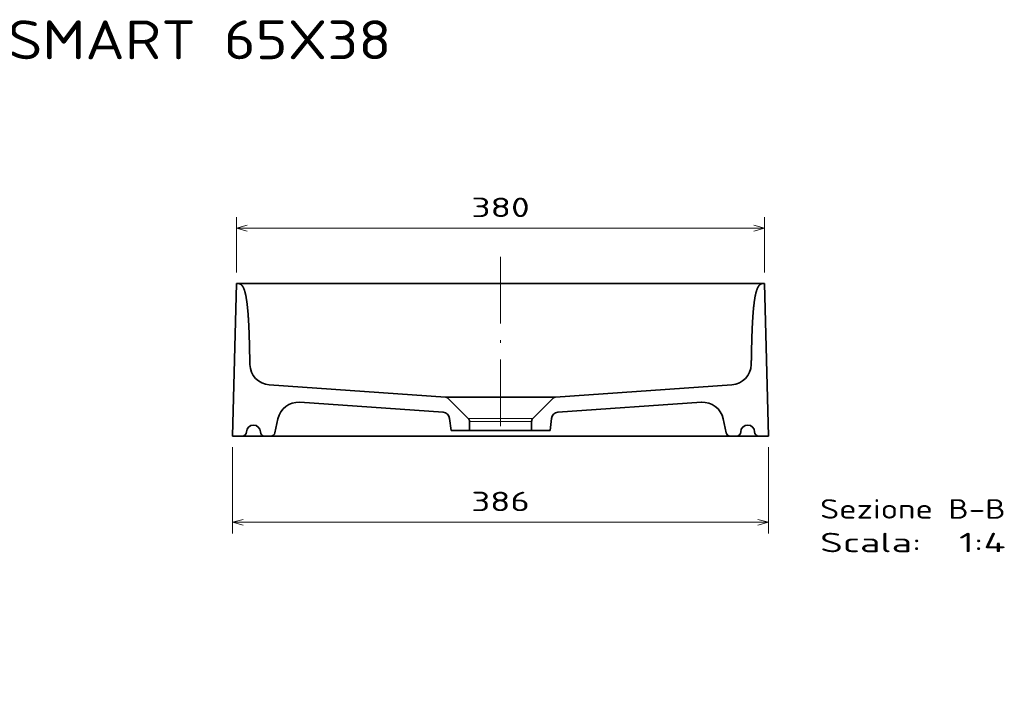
# Model space of a CAD drawing. Extents: x 13 to 406, y 22 to 273.
# Tile 7 of 7: x 216 to 393, y 152 to 273. Entities that reach past the tile are written whole.
import ezdxf
from ezdxf.enums import TextEntityAlignment as Align

# ---------------------------------------------------------------- set-up
doc = ezdxf.new("R2010")
doc.units = 0
doc.linetypes.add('DASHDOT', pattern=[18.5, 12, -3, 0.5, -3])
doc.layers.get('0').update_dxf_attribs({"lineweight": 13})
doc.styles.get("Standard").update_dxf_attribs({"font": 'isocp.shx'})
doc.dimstyles.get("Standard").update_dxf_attribs({"dimtxt": 2.5, "dimasz": 2.5, "dimexe": 1.25, "dimexo": 0.625, "dimtad": 1, "dimcen": 2.5, "dimadec": 0, "dimazin": 0, "dimtfac": 1, "dimtmove": 0, "dimatfit": 0, "dimfxl": 0, "dimarcsym": 0})

# ---------------------------------------------------------------- blocks, each defined once
blk = doc.blocks.new('*D')
at = {"color": 7, "lineweight": 13, "ltscale": 0.320794}
for p, q in [((27.96, 229.49), (27.96, 242.33)), ((190.46, 229.49), (190.46, 242.33))]:
    blk.add_line(p, q, dxfattribs=at)
at = {"color": 7, "lineweight": 13}
for p, q in [((27.96, 240.33), (190.46, 240.33)), ((350.02, 235.5), (255.02, 235.5)), ((18.98, 199.99), (18.98, 227.49)), ((121.12, 207.01), (121.12, 227.49)), ((189.18, 199.99), (125.64, 199.99)), ((27.24, 183.08), (191.18, 183.08)), ((350.74, 182.54), (254.3, 182.54)), ((104.34, 79.54), (133.44, 95.73))]:
    blk.add_line(p, q, dxfattribs=at)
at = {"color": 7, "lineweight": 13, "ltscale": 0.248865}
for p, q in [((255.02, 227.55), (255.02, 237.5)), ((350.02, 227.55), (350.02, 237.5))]:
    blk.add_line(p, q, dxfattribs=at)
at = {"color": 7, "lineweight": 13, "ltscale": 0.224483}
blk.add_line((25.96, 227.49), (16.98, 227.49), dxfattribs=at)
at = {"color": 7, "lineweight": 13, "ltscale": 0.306679}
blk.add_line((127.64, 193.72), (127.64, 205.99), dxfattribs=at)
at = {"color": 7, "lineweight": 13, "ltscale": 0.321027}
blk.add_line((116.8, 200.99), (129.64, 200.99), dxfattribs=at)
at = {"color": 7, "lineweight": 13, "ltscale": 0.206481}
blk.add_line((25.24, 199.99), (16.98, 199.99), dxfattribs=at)
at = {"color": 7, "lineweight": 13, "ltscale": 0.422747}
for p, q in [((27.24, 197.99), (27.24, 181.08)), ((191.18, 197.99), (191.18, 181.08))]:
    blk.add_line(p, q, dxfattribs=at)
at = {"color": 7, "lineweight": 13, "ltscale": 0.387649}
for p, q in [((254.3, 196.05), (254.3, 180.54)), ((350.74, 196.05), (350.74, 180.54))]:
    blk.add_line(p, q, dxfattribs=at)
at = {"color": 7, "lineweight": 13}
for points in [[(29.9, 240.84), (27.96, 240.33), (29.9, 239.81)], [(188.53, 239.81), (190.46, 240.33), (188.53, 240.84)], [(256.95, 236.02), (255.02, 235.5), (256.95, 234.99)], [(348.09, 234.99), (350.02, 235.5), (348.09, 236.02)], [(19.5, 225.56), (18.98, 227.49), (18.47, 225.56)], [(121.64, 225.56), (121.12, 227.49), (120.6, 225.56)], [(120.6, 208.94), (121.12, 207.01), (121.64, 208.94)], [(127.12, 202.92), (127.64, 200.99), (128.15, 202.92)], [(18.47, 201.93), (18.98, 199.99), (19.5, 201.93)], [(128.15, 198.06), (127.64, 199.99), (127.12, 198.06)], [(29.18, 183.6), (27.24, 183.08), (29.18, 182.57)], [(189.25, 182.57), (191.18, 183.08), (189.25, 183.6)], [(256.23, 183.06), (254.3, 182.54), (256.23, 182.03)], [(348.81, 182.03), (350.74, 182.54), (348.81, 183.06)], [(112.65, 83.58), (114.09, 84.97), (112.15, 84.48)], [(105.77, 80.93), (104.34, 79.54), (106.28, 80.03)]]:
    blk.add_lwpolyline(points, dxfattribs=at)
for s, p, p2 in [('650', (103.96, 242.33), (114.47, 242.33)), ('656', (103.96, 185.08), (114.47, 185.08))]:
    blk.add_text(s, height=3.5, dxfattribs=at).set_placement(p, p2, align=Align.FIT)
for s, rotation, p, p2 in [('380', 360, (297.26, 237.5), (307.77, 237.5)), ('82', 90, (119.12, 213.86), (119.12, 220.64)), ('110', 90, (16.98, 208.49), (16.98, 219)), ('4', 90, (125.64, 193.72), (125.64, 196.75)), ('386', 360, (297.26, 184.54), (307.77, 184.54)), ('45', 29.0911, (126.55, 94.19), (132.47, 97.48)), ('%%c', 29.0911, (123.44, 92.46), (125.68, 93.7))]:
    blk.add_text(s, height=3.5, rotation=rotation, dxfattribs=at).set_placement(p, p2, align=Align.FIT)
blk = doc.blocks.new('BLOCK58')
at = {"color": 7, "lineweight": 13}
for s, p, p2 in [('Scala:', (-193.61, -230), (-193.61, -302.86)), ('Sezione B-B', (-169.43, -230), (-169.43, -363.59)), ('  1:4', (-193.61, -302.86), (-193.61, -363.59))]:
    blk.add_text(s, height=14, rotation=270, dxfattribs=at).set_placement(p, p2, align=Align.FIT)
blk = doc.blocks.new('BLOCK59')
at = {"color": 7, "lineweight": 35, "ltscale": 0.175}
for p, q in [((-110, 185.88), (-110, 192.88)), ((-110, -192.88), (-110, -185.88))]:
    blk.add_line(p, q, dxfattribs=at)
at = {"color": 7, "lineweight": 35}
for p, q in [((-110, 192.88), (0, 190)), ((-81.92, 39.59), (-73.05, 166.47)), ((-92.83, 41.29), (-85.61, 144.5)), ((-82.79, 37.68), (-97.27, 23.2)), ((-82.79, -37.68), (-97.27, -23.2)), ((-92.83, -41.29), (-85.61, -144.5)), ((-81.92, -39.59), (-73.05, -166.47)), ((-110, -192.88), (0, -190))]:
    blk.add_line(p, q, dxfattribs=at)
at = {"color": 7, "lineweight": 35, "ltscale": 0.114266}
for p, q in [((-110, 165.31), (-110, 169.88)), ((-110, -169.88), (-110, -165.31))]:
    blk.add_line(p, q, dxfattribs=at)
at = {"color": 7, "lineweight": 35, "ltscale": 0.259823}
for p, q in [((-97.46, 160.21), (-107.62, 162.38)), ((-97.46, -160.21), (-107.62, -162.38))]:
    blk.add_line(p, q, dxfattribs=at)
at = {"color": 7, "lineweight": 35, "ltscale": 0.221683}
for p, q in [((-106.03, 35.62), (-97.23, 36.67)), ((-106.03, -35.62), (-97.23, -36.67))]:
    blk.add_line(p, q, dxfattribs=at)
at = {"color": 7, "lineweight": 35, "ltscale": 0.3325}
for p, q in [((-106.03, 22.32), (-106.03, 35.62)), ((-106.03, -22.32), (-106.03, -35.62))]:
    blk.add_line(p, q, dxfattribs=at)
at = {"color": 7, "lineweight": 35, "ltscale": 0.166062}
blk.add_line((-99.39, 22.32), (-106.03, 22.32), dxfattribs=at)
at = {"color": 7, "lineweight": 35, "ltscale": 0.166061}
blk.add_line((-106.03, -22.32), (-99.39, -22.32), dxfattribs=at)
at = {"color": 7, "lineweight": 35}
for centre, radius, start, end in [((-107, 185.88), 3, 180.00005, 269.99996), ((-107, 177.88), 5, 0.00005, 89.99996), ((-107, 177.88), 5, 270.00005, 359.99996), ((-58.09, 165.43), 15, 91.22477, 176), ((-107, 169.88), 3, 90.00005, 179.99996), ((-107, 165.31), 3, 179.99999, 258), ((-100.58, 145.54), 15, 356, 78), ((-97.82, 41.63), 5, 276.76239, 356), ((-84.91, 39.8), 3, 315.00008, 356), ((-99.39, 25.33), 3, 270.00013, 314.99998), ((-99.39, -25.33), 3, 45.00002, 89.99987), ((-97.82, -41.63), 5, 4, 83.23761), ((-84.91, -39.8), 3, 4, 44.9999), ((-100.58, -145.54), 15, 282, 4), ((-107, -165.31), 3, 102, 180.00001), ((-107, -169.88), 3, 180.00004, 269.99995), ((-58.09, -165.43), 15, 184, 268.77527), ((-107, -177.88), 5, 0.00004, 89.99995), ((-107, -185.88), 3, 90.00004, 179.99995), ((-107, -177.88), 5, 270.00004, 359.99995)]:
    blk.add_arc(centre, radius, start, end, dxfattribs=at)
for points, knots in [([(-58.41, 180.42), (-58.18, 180.43), (-57.95, 180.43), (-57.71, 180.44), (-57.25, 180.45), (-56.79, 180.46), (-56.58, 180.46), (-56.16, 180.47), (-55.77, 180.48), (-55.59, 180.48), (-55.35, 180.49), (-55.13, 180.49), (-55.07, 180.49), (-54.97, 180.5), (-54.86, 180.5), (-54.81, 180.5), (-52.65, 180.54), (-50.49, 180.59), (-48.36, 180.64), (-45.72, 180.69), (-43.08, 180.76), (-42.55, 180.77), (-41.5, 180.8), (-40.46, 180.82), (-39.94, 180.84), (-36.27, 180.95), (-32.65, 181.08), (-29.61, 181.22), (-25.38, 181.46), (-21.36, 181.76), (-20.19, 181.86), (-18.53, 182.01), (-16.93, 182.17), (-16.45, 182.22), (-15.53, 182.33), (-14.64, 182.43), (-14.21, 182.49), (-13.4, 182.59), (-12.61, 182.7), (-12.23, 182.76), (-10.55, 183.01), (-8.99, 183.29), (-7.85, 183.53), (-6.57, 183.84), (-5.44, 184.18), (-5.23, 184.24), (-4.83, 184.37), (-4.46, 184.5), (-4.28, 184.57), (-3.57, 184.84), (-2.95, 185.12), (-2.53, 185.33), (-1.97, 185.68), (-1.51, 186.03), (-1.36, 186.15), (-1.09, 186.4), (-0.87, 186.66), (-0.77, 186.78), (-0.58, 187.05), (-0.43, 187.32), (-0.36, 187.46), (-0.24, 187.76), (-0.15, 188.05), (-0.12, 188.21), (-0.05, 188.56), (-0.02, 188.9), (-0.01, 189.1), (0, 189.4), (0, 189.69), (0, 189.8), (0, 189.9), (0, 190)], [0.063349, 0.063349, 0.063349, 0.063349, 0.063349, 0.063349, 1.95324, 1.95324, 1.95324, 3.620306, 3.620306, 3.620306, 5.190002, 5.190002, 5.190002, 5.693345, 5.693345, 5.693345, 6.212443, 6.212443, 6.212443, 26.592246, 26.592246, 26.592246, 31.664896, 31.664896, 31.664896, 36.756644, 36.756644, 36.756644, 67.51629, 67.51629, 67.51629, 80.515602, 80.515602, 80.515602, 86.209016, 86.209016, 86.209016, 91.490314, 91.490314, 91.490314, 96.42493, 96.42493, 96.42493, 113.831454, 113.831454, 113.831454, 117.816246, 117.816246, 117.816246, 121.734592, 121.734592, 121.734592, 133.479379, 133.479379, 133.479379, 139.466951, 139.466951, 139.466951, 145.574025, 145.574025, 145.574025, 152.056297, 152.056297, 152.056297, 159.313571, 159.313571, 159.313571, 168.095979, 168.095979, 168.095979, 172.987188, 172.987188, 172.987188, 172.987188, 172.987188, 172.987188]), ([(-58.41, -180.42), (-58.18, -180.43), (-57.95, -180.43), (-57.71, -180.44), (-57.25, -180.45), (-56.79, -180.46), (-56.58, -180.46), (-56.16, -180.47), (-55.77, -180.48), (-55.59, -180.48), (-55.35, -180.49), (-55.13, -180.49), (-55.07, -180.49), (-54.97, -180.5), (-54.86, -180.5), (-54.81, -180.5), (-52.65, -180.54), (-50.49, -180.59), (-48.36, -180.64), (-45.72, -180.69), (-43.08, -180.76), (-42.55, -180.77), (-41.5, -180.8), (-40.46, -180.82), (-39.94, -180.84), (-36.27, -180.95), (-32.65, -181.08), (-29.61, -181.22), (-25.38, -181.46), (-21.36, -181.76), (-20.19, -181.86), (-18.53, -182.01), (-16.93, -182.17), (-16.45, -182.22), (-15.53, -182.33), (-14.64, -182.43), (-14.21, -182.49), (-13.4, -182.59), (-12.61, -182.7), (-12.23, -182.76), (-10.55, -183.01), (-8.99, -183.29), (-7.85, -183.53), (-6.57, -183.84), (-5.44, -184.18), (-5.23, -184.24), (-4.83, -184.37), (-4.46, -184.5), (-4.28, -184.57), (-3.57, -184.84), (-2.95, -185.12), (-2.53, -185.33), (-1.97, -185.68), (-1.51, -186.03), (-1.36, -186.15), (-1.09, -186.4), (-0.87, -186.66), (-0.77, -186.78), (-0.58, -187.05), (-0.43, -187.32), (-0.36, -187.46), (-0.24, -187.76), (-0.15, -188.05), (-0.12, -188.21), (-0.05, -188.56), (-0.02, -188.9), (-0.01, -189.1), (0, -189.4), (0, -189.69), (0, -189.8), (0, -189.9), (0, -190)], [0.063345, 0.063345, 0.063345, 0.063345, 0.063345, 0.063345, 1.953245, 1.953245, 1.953245, 3.620326, 3.620326, 3.620326, 5.189976, 5.189976, 5.189976, 5.693318, 5.693318, 5.693318, 6.212415, 6.212415, 6.212415, 26.592162, 26.592162, 26.592162, 31.665113, 31.665113, 31.665113, 36.756934, 36.756934, 36.756934, 67.516659, 67.516659, 67.516659, 80.515985, 80.515985, 80.515985, 86.209392, 86.209392, 86.209392, 91.490703, 91.490703, 91.490703, 96.425312, 96.425312, 96.425312, 113.831844, 113.831844, 113.831844, 117.816837, 117.816837, 117.816837, 121.7352, 121.7352, 121.7352, 133.479963, 133.479963, 133.479963, 139.467552, 139.467552, 139.467552, 145.574616, 145.574616, 145.574616, 152.05689, 152.05689, 152.05689, 159.314172, 159.314172, 159.314172, 168.094871, 168.094871, 168.094871, 172.986092, 172.986092, 172.986092, 172.986092, 172.986092, 172.986092])]:
    blk.add_open_spline(points, degree=5, knots=knots, dxfattribs=at)
blk = doc.blocks.new('BLOCK60')
at = {"color": 7, "lineweight": 13}
blk.add_text('ART 7407 SMART 65X38', height=7, dxfattribs=at).set_placement((-40, -9.71), (81.44, -9.71), align=Align.FIT)

msp = doc.modelspace()

# ---------------------------------------------------------------- linework, layer by layer
at = {"color": 7, "linetype": 'DASHDOT', "lineweight": 13}
msp.add_line((302.5179, 230.358), (302.5179, 196.9056), dxfattribs=at)
at = {"color": 7, "lineweight": 35}
for p, q in [((255.0179, 225.5494), (350.0179, 225.5494)), ((350.738, 198.0494), (254.2978, 198.0494))]:
    msp.add_line(p, q, dxfattribs=at)
at = {"color": 7, "lineweight": 35, "ltscale": 0.494925}
msp.add_line((292.6194, 205.069), (312.4164, 205.069), dxfattribs=at)
at = {"color": 7, "lineweight": 13, "ltscale": 0.290046}
msp.add_line((308.3188, 201.2316), (296.717, 201.2316), dxfattribs=at)
at = {"color": 7, "lineweight": 13, "ltscale": 0.279062}
msp.add_line((296.9366, 200.7012), (308.0991, 200.7012), dxfattribs=at)
at = {"color": 7, "lineweight": 35, "ltscale": 0.279062}
msp.add_line((296.9366, 199.0407), (308.0991, 199.0407), dxfattribs=at)

# ---------------------------------------------------------------- block references
at = {"lineweight": 0}
msp.add_blockref('BLOCK60', (201.446, 275.64), dxfattribs=at)
at = {"lineweight": 0, "xscale": 0.25, "yscale": 0.25, "zscale": 0.25, "rotation": 90.0000000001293}
for name in ['BLOCK59', 'BLOCK58']:
    msp.add_blockref(name, (302.5179, 225.5494), dxfattribs=at)

# ---------------------------------------------------------------- dimensions: what is measured, and where the dimension line sits
at = {"color": 0, "lineweight": 0}
dim = msp.add_diameter_dim_2p(p1=(104.3368, 79.5409), p2=(114.0911, 84.9681), dimstyle='Standard', override={"dimlfac": 4}, dxfattribs=at)
dim.commit()
dim.dimension.update_dxf_attribs({"geometry": '*D', "text_midpoint": (128.9247, 93.2214), "dimtype": 163})
for base, p1, p2, angle, middle, dimtype in [((27.2438, 183.0845), (191.1841, 199.9943), (27.2438, 199.9943), 179.999046, (109.2139, 183.0845), 160), ((27.9639, 240.3261), (190.4639, 227.4943), (27.9639, 227.4943), 180, (109.2139, 240.3261), 161), ((18.9846, 199.9943), (27.9639, 227.4943), (27.2438, 199.9943), 269.998569, (18.9846, 213.7443), 160), ((121.1219, 207.0071), (190.4639, 227.4943), (119.1241, 207.0071), 269.998569, (121.1219, 217.2507), 160), ((127.6363, 199.9943), (114.7952, 200.9856), (191.1841, 199.9943), 269.998569, (127.6363, 195.2364), 160), ((255.0179, 235.504), (350.0179, 225.5494), (255.0179, 225.5494), 179.999046, (302.5179, 235.504), 160), ((350.738, 182.5434), (254.2978, 198.0494), (350.738, 198.0494), 0, (302.5179, 182.5434), 161)]:
    dim = msp.add_linear_dim(base=base, p1=p1, p2=p2, angle=angle, dimstyle='Standard', override={"dimlfac": 4}, dxfattribs=at)
    dim.commit()
    dim.dimension.update_dxf_attribs({"geometry": '*D', "text_midpoint": middle, "dimtype": dimtype})

doc.saveas('drawing.dxf')
